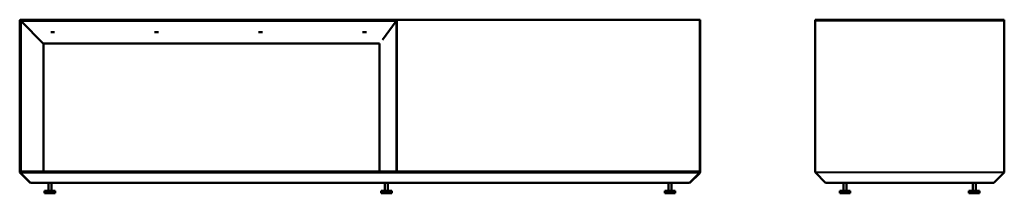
# Model space of a CAD drawing. Header units: millimetres. Extents: x 388 to 6088, y 821 to 3626.
# Tile 1 of 14: x 388 to 2992, y 3168 to 3626. Entities that reach past the tile are written whole.
import ezdxf

# ---------------------------------------------------------------- set-up
doc = ezdxf.new("R2010")
doc.units = ezdxf.units.MM
doc.header["$LTSCALE"] = 15
doc.layers.add('Visible (ISO)', color=7, linetype='Continuous', lineweight=50)
doc.layers.add('Visible Narrow (ISO)', color=7, linetype='Continuous', lineweight=35)

msp = doc.modelspace()

# ---------------------------------------------------------------- linework, layer by layer
at = {"layer": 'Visible (ISO)'}
for p, q in [((388, 3623.6), (388, 3224.3)), ((389.5, 3623.6), (389.5, 3224.3)), ((391, 3623), (389.5, 3623)), ((1385, 3624.8), (390, 3624.8)), ((390, 3623.4), (390, 3624.8)), ((1385, 3623.4), (390, 3623.4)), ((390, 3623), (390, 3623.4)), ((1386, 3625.9), (390.3, 3625.9)), ((451, 3563), (391, 3623)), ((391, 3225.8), (391, 3623)), ((1383.6, 3622.7), (1347.4, 3573.4)), ((1385, 3623.4), (1385, 3624.8)), ((1386, 3624.4), (1385, 3624.4)), ((1385, 3623.1), (1385, 3623.4)), ((1386, 3624.4), (1386, 3625.9)), ((1386.5, 3625.9), (1386.5, 3623.4)), ((1386.5, 3625.9), (2186.5, 3625.9)), ((2186.5, 3626.2), (2188, 3626.2)), ((2186.5, 3625.9), (2186.5, 3626.2)), ((2186.5, 3625.9), (2186.5, 3225.9)), ((2188, 3224.3), (2188, 3626.2)), ((2492.2, 3625.9), (2492.2, 3623.6)), ((2992.2, 3625.9), (2492.2, 3625.9)), ((2492.2, 3224.3), (2492.2, 3623.6)), ((2493.7, 3625.9), (2493.7, 3626.2)), ((2990.7, 3626.2), (2493.7, 3626.2)), ((2990.7, 3625.9), (2990.7, 3626.2)), ((2992.2, 3623.6), (2992.2, 3625.9)), ((2992.2, 3623.6), (2992.2, 3224.3)), ((470, 3593.6), (480, 3593.6)), ((470, 3593), (470, 3593.6)), ((480, 3593), (470, 3593)), ((471, 3593.5), (471, 3593.6)), ((480, 3593.5), (471, 3593.5)), ((480, 3593.6), (480, 3593)), ((745, 3593.6), (755, 3593.6)), ((745, 3593), (745, 3593.6)), ((755, 3593), (745, 3593)), ((746, 3593.5), (746, 3593.6)), ((755, 3593.5), (746, 3593.5)), ((755, 3593.6), (755, 3593)), ((1020, 3593.6), (1030, 3593.6)), ((1020, 3593), (1020, 3593.6)), ((1030, 3593), (1020, 3593)), ((1021, 3593.5), (1021, 3593.6)), ((1030, 3593.5), (1021, 3593.5)), ((1030, 3593.6), (1030, 3593)), ((1295, 3593.6), (1305, 3593.6)), ((1295, 3593), (1295, 3593.6)), ((1305, 3593), (1295, 3593)), ((1296, 3593.5), (1296, 3593.6)), ((1305, 3593.5), (1296, 3593.5)), ((1305, 3593.6), (1305, 3593)), ((470, 3563.3), (450.6, 3563.3)), ((450.8, 3563.3), (451, 3563.2)), ((450.8, 3563.2), (451, 3563.2)), ((451, 3225.8), (451, 3563.1)), ((470, 3563.4), (470, 3563.6)), ((470, 3563.6), (480, 3563.6)), ((470, 3563.4), (470, 3563.3)), ((471, 3563.5), (471, 3563.6)), ((480, 3563.5), (471, 3563.5)), ((480, 3563.6), (480, 3563.4)), ((480, 3563.3), (480, 3563.4)), ((745, 3563.3), (480, 3563.3)), ((745, 3563.4), (745, 3563.6)), ((745, 3563.6), (755, 3563.6)), ((745, 3563.4), (745, 3563.3)), ((746, 3563.5), (746, 3563.6)), ((755, 3563.5), (746, 3563.5)), ((755, 3563.6), (755, 3563.4)), ((755, 3563.3), (755, 3563.4)), ((1020, 3563.3), (755, 3563.3)), ((1020, 3563.4), (1020, 3563.6)), ((1020, 3563.6), (1030, 3563.6)), ((1020, 3563.4), (1020, 3563.3)), ((1021, 3563.5), (1021, 3563.6)), ((1030, 3563.5), (1021, 3563.5)), ((1030, 3563.6), (1030, 3563.4)), ((1030, 3563.3), (1030, 3563.4)), ((1295, 3563.3), (1030, 3563.3)), ((1295, 3563.4), (1295, 3563.6)), ((1295, 3563.6), (1305, 3563.6)), ((1295, 3563.4), (1295, 3563.3)), ((1296, 3563.5), (1296, 3563.6)), ((1305, 3563.5), (1296, 3563.5)), ((1305, 3563.6), (1305, 3563.4)), ((1305, 3563.3), (1305, 3563.4)), ((1340, 3563.3), (1305, 3563.3)), ((1340, 3563.4), (1340, 3563.4)), ((1340, 3563.4), (1340, 3225.9)), ((389.5, 3224.3), (388, 3224.3)), ((389.3, 3223.3), (388.7, 3222.7)), ((415.5, 3195.9), (388.7, 3222.7)), ((389.8, 3223.8), (389.3, 3223.3)), ((391, 3225.8), (389.5, 3225.8)), ((389.8, 3223.8), (391.9, 3221.6)), ((391, 3225.8), (391.6, 3225.8)), ((2186.5, 3225.8), (391.6, 3225.8)), ((392, 3221.8), (391.9, 3221.8)), ((391.9, 3221.6), (391.9, 3221.8)), ((391.9, 3220.7), (391.9, 3221.6)), ((392.7, 3221.1), (391.9, 3220.7)), ((391.9, 3220.7), (416.6, 3195.8)), ((392, 3221.9), (392.7, 3221.1)), ((1383.6, 3225.9), (1340, 3225.9)), ((1383.6, 3225.9), (1386.5, 3225.9)), ((1386.5, 3225.9), (2186.5, 3225.9)), ((2184.2, 3220.7), (2159.5, 3195.8)), ((2160.8, 3195.9), (2185.7, 3220.8)), ((2183.4, 3221.1), (2184.1, 3221.9)), ((2183.4, 3221.1), (2184.2, 3220.7)), ((2184.1, 3221.8), (2184.2, 3221.8)), ((2184.2, 3220.7), (2184.2, 3221.8)), ((2184.2, 3221.4), (2184.7, 3221.8)), ((2184.7, 3221.8), (2185.1, 3222.2)), ((2185.7, 3220.8), (2184.7, 3221.8)), ((2185.1, 3222.2), (2186.1, 3223.3)), ((2185.1, 3222.2), (2186.1, 3221.2)), ((2185.7, 3220.8), (2186.1, 3221.2)), ((2186.6, 3222.8), (2186.1, 3223.3)), ((2187.2, 3222.2), (2186.1, 3221.2)), ((2186.5, 3224.3), (2186.5, 3225.9)), ((2186.5, 3224.3), (2188, 3224.3)), ((2187.2, 3222.2), (2186.6, 3222.8)), ((2493, 3222.7), (2519.6, 3195.9)), ((2964.8, 3195.9), (2991.4, 3222.7)), ((416, 3196.4), (415.5, 3195.9)), ((416.6, 3195.8), (2159.5, 3195.8)), ((464, 3174.3), (464, 3195.8)), ((472, 3174.3), (472, 3195.8)), ((1354, 3174.3), (1354, 3195.8)), ((1362, 3174.3), (1362, 3195.8)), ((2104, 3174.3), (2104, 3195.8)), ((2112, 3174.3), (2112, 3195.8)), ((2160.8, 3195.9), (2160.2, 3196.5)), ((2964.8, 3195.9), (2519.6, 3195.9)), ((2519.7, 3195.9), (2519.7, 3195.9)), ((2519.7, 3195.9), (2519.7, 3195.9)), ((2519.7, 3195.9), (2566.8, 3195.9)), ((2566.8, 3174.3), (2566.8, 3195.9)), ((2574.8, 3195.9), (2908.8, 3195.9)), ((2574.8, 3174.3), (2574.8, 3195.9)), ((2908.8, 3174.3), (2908.8, 3195.9)), ((2916.8, 3195.9), (2964.6, 3195.9)), ((2916.8, 3174.3), (2916.8, 3195.9)), ((2964.6, 3195.9), (2964.6, 3195.9)), ((2964.6, 3195.9), (2964.7, 3195.9)), ((482, 3174.3), (454, 3174.3)), ((454, 3168.3), (454, 3174.3)), ((482, 3168.3), (454, 3168.3)), ((482, 3168.3), (482, 3174.3)), ((1372, 3174.3), (1344, 3174.3)), ((1344, 3168.3), (1344, 3174.3)), ((1372, 3168.3), (1344, 3168.3)), ((1372, 3168.3), (1372, 3174.3)), ((2122, 3174.3), (2094, 3174.3)), ((2094, 3168.3), (2094, 3174.3)), ((2122, 3168.3), (2094, 3168.3)), ((2122, 3168.3), (2122, 3174.3)), ((2584.8, 3174.3), (2556.8, 3174.3)), ((2556.8, 3168.3), (2556.8, 3174.3)), ((2584.8, 3168.3), (2556.8, 3168.3)), ((2584.8, 3168.3), (2584.8, 3174.3)), ((2926.8, 3174.3), (2898.8, 3174.3)), ((2898.8, 3168.3), (2898.8, 3174.3)), ((2926.8, 3168.3), (2898.8, 3168.3)), ((2926.8, 3168.3), (2926.8, 3174.3))]:
    msp.add_line(p, q, dxfattribs=at)
for radius, start in [(2.3, 90), (0.8, 112.0243)]:
    msp.add_arc((390.3, 3623.6), radius, start, 180, dxfattribs=at)
for points, knots in [([(1386.5, 3623.4), (1385.5, 3623.2), (1384.5, 3623), (1384, 3622.8), (1383.8, 3622.8), (1383.7, 3622.7), (1383.6, 3622.7)], [0, 0, 0, 0, 1.022952, 1.022952, 1.022952, 1.396263, 1.396263, 1.396263, 1.396263]), ([(389.5, 3225.8), (389.9, 3225.8), (390.3, 3225.3), (390.7, 3224.6), (391, 3223.8), (391.4, 3222.9), (391.8, 3222.2), (391.8, 3222.1), (391.9, 3222), (392, 3221.9)], [0, 0, 0, 0, 1.089333, 1.089333, 1.089333, 2.18016, 2.18016, 2.18016, 2.356194, 2.356194, 2.356194, 2.356194]), ([(391.2, 3223.5), (390.9, 3223.7), (390.7, 3223.9), (390.5, 3224), (390.2, 3224.2), (389.9, 3224.3), (389.5, 3224.3)], [0.785398, 0.785398, 0.785398, 0.785398, 1.45685, 1.45685, 1.45685, 2.356194, 2.356194, 2.356194, 2.356194]), ([(2184.1, 3221.9), (2184.5, 3222.5), (2184.9, 3223.4), (2185.3, 3224.2), (2185.6, 3225), (2186, 3225.6), (2186.4, 3225.8), (2186.4, 3225.8), (2186.5, 3225.8), (2186.5, 3225.8)], [0, 0, 0, 0, 1.089333, 1.089333, 1.089333, 2.18016, 2.18016, 2.18016, 2.356194, 2.356194, 2.356194, 2.356194]), ([(2186.5, 3224.3), (2186, 3224.3), (2185.6, 3224), (2185.1, 3223.6), (2185, 3223.6), (2185, 3223.6), (2184.9, 3223.5)], [0, 0, 0, 0, 1.45685, 1.45685, 1.45685, 1.570796, 1.570796, 1.570796, 1.570796])]:
    msp.add_open_spline(points, degree=3, knots=knots, dxfattribs=at)
for points in [[(451, 3563.2), (451, 3563.1), (451, 3563.1), (451, 3563)], [(388.7, 3222.7), (388.3, 3223.1), (388, 3223.7), (388, 3224.3)], [(389.5, 3224.3), (389.5, 3224.1), (389.6, 3223.9), (389.8, 3223.8)], [(2186.1, 3223.3), (2186.4, 3223.5), (2186.5, 3223.9), (2186.5, 3224.3)], [(2188, 3224.3), (2188, 3223.5), (2187.7, 3222.8), (2187.2, 3222.2)], [(2492.2, 3224.3), (2492.5, 3223.7), (2492.7, 3223.1), (2493, 3222.7)], [(2991.4, 3222.7), (2991.7, 3223.1), (2991.9, 3223.7), (2992.2, 3224.3)]]:
    msp.add_open_spline(points, degree=3, dxfattribs=at)
at = {"layer": 'Visible Narrow (ISO)'}
for p, q in [((389.5, 3623.6), (388, 3623.6)), ((390.3, 3624.8), (390.3, 3625.9)), ((1383.6, 3225.9), (1383.6, 3622.7)), ((1386.5, 3623.4), (1386.5, 3225.9)), ((2992.2, 3623.6), (2492.2, 3623.6)), ((450.6, 3563.4), (470, 3563.4)), ((451, 3563), (451, 3225.8)), ((480, 3563.4), (745, 3563.4)), ((755, 3563.4), (1020, 3563.4)), ((1030, 3563.4), (1295, 3563.4)), ((1305, 3563.4), (1340, 3563.4)), ((2184.1, 3221.9), (392, 3221.9)), ((2992.2, 3224.3), (2492.2, 3224.3)), ((2991.4, 3222.7), (2493, 3222.7))]:
    msp.add_line(p, q, dxfattribs=at)

doc.saveas('drawing.dxf')
